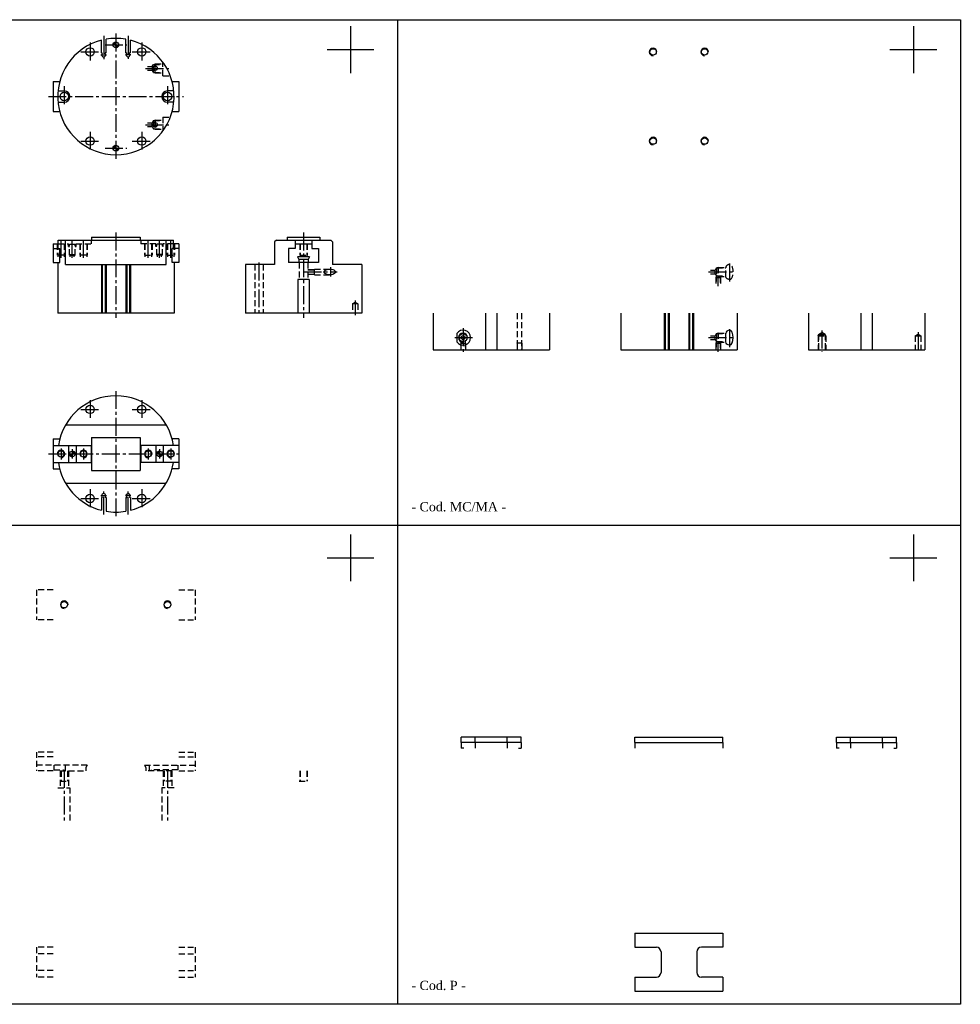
# Model space of a CAD drawing. Header units: millimetres. Extents: x 2933 to 4733, y 1588 to 2638.
# Tile 2 of 2: x 3731 to 4733, y 1588 to 2638. Entities that reach past the tile are written whole.
import ezdxf

# ---------------------------------------------------------------- set-up
doc = ezdxf.new("R2010")
doc.units = ezdxf.units.MM
for name, pattern in [('CENTER2', [28.575, 19.05, -3.175, 3.175, -3.175]), ('DASHED2', [9.525, 6.35, -3.175]), ('LINEA-LINEETTA', [50.8, 31.75, -6.35, 6.35, -6.35])]:
    doc.linetypes.add(name, pattern=pattern)
for name, color, linetype in [('1', 2, 'DASHED2'), ('2', 1, 'CENTER2'), ('ASSI', 1, 'LINEA-LINEETTA')]:
    doc.layers.add(name, color=color, linetype=linetype)
doc.styles.get("Standard").update_dxf_attribs({"font": 'isocp.shx', "bigfont": 'chineset.shx'})

msp = doc.modelspace()

# ---------------------------------------------------------------- hatches: boundary and pattern name
h = msp.add_hatch()
h.set_pattern_fill('ANSI31', scale=0.025, style=0)
h.set_pattern_definition([(45, (2862.44541, 2343.824516), (-0.056126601, 0.056126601), [])])
h.paths.add_polyline_path([(3833.2, 2613.8, 0.414214), (3830.2, 2610.8), (3833.2, 2610.8)])
h.paths.add_polyline_path([(3833.2, 2607.8, 0.414214), (3836.2, 2610.8), (3833.2, 2610.8)])
h.paths.add_polyline_path([(3833.2, 2503.8, 0.414214), (3830.2, 2500.8), (3833.2, 2500.8)])
h.paths.add_polyline_path([(3833.2, 2497.8, 0.414214), (3836.2, 2500.8), (3833.2, 2500.8)])
h = msp.add_hatch()
h.set_pattern_fill('ANSI31', scale=0.025, style=0)
h.set_pattern_definition([(135, (4799.392, 2110.53871), (0.056126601, 0.056126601), [])])
h.paths.add_polyline_path([(3786.7, 2177.8, -0.414214), (3789.7, 2174.8), (3786.7, 2174.8)])
h.paths.add_polyline_path([(3783.7, 2174.8), (3786.7, 2174.8), (3786.7, 2171.8, -0.414214)])
h = msp.add_hatch()
h.set_pattern_fill('ANSI31', scale=0.025, style=0)
h.set_pattern_definition([(45, (2866.94541, 2110.53871), (-0.056126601, 0.056126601), [])])
h.paths.add_polyline_path([(3879.7, 2177.8, 0.414214), (3876.7, 2174.8), (3879.7, 2174.8)])
h.paths.add_polyline_path([(3882.7, 2174.8), (3879.7, 2174.8), (3879.7, 2171.8, 0.414214)])

# ---------------------------------------------------------------- linework, layer by layer
at = {"color": 7}
for p, q in [((2933.2, 2637.7), (4733.2, 2637.7)), ((4133.2, 2637.7), (4133.2, 1588.2)), ((4733.2, 2637.7), (4733.2, 1588.2)), ((4083.2, 2630.8), (4083.2, 2580.8)), ((4683.2, 2630.8), (4683.2, 2580.8)), ((3817.7, 2602.3), (3817.7, 2615.8)), ((3822.7, 2602.3), (3822.7, 2616.9)), ((3843.7, 2602.3), (3843.7, 2616.9)), ((3848.7, 2602.3), (3848.7, 2615.8)), ((4058.2, 2605.8), (4108.2, 2605.8)), ((4658.2, 2605.8), (4708.2, 2605.8)), ((3817.7, 2602.3), (3818.7, 2602.3)), ((3818.7, 2601.7), (3818.7, 2602.3)), ((3821.7, 2601.7), (3821.7, 2602.3)), ((3822.7, 2602.3), (3821.7, 2602.3)), ((3843.7, 2602.3), (3844.7, 2602.3)), ((3844.7, 2601.7), (3844.7, 2602.3)), ((3847.7, 2601.7), (3847.7, 2602.3)), ((3848.7, 2602.3), (3847.7, 2602.3)), ((3766.2, 2571.8), (3773.3, 2571.8)), ((3766.2, 2571.8), (3766.2, 2539.8)), ((3893.1, 2571.8), (3900.2, 2571.8)), ((3900.2, 2571.8), (3900.2, 2539.8)), ((3771.5, 2561.8), (3778.2, 2561.8)), ((3894.9, 2561.8), (3888.2, 2561.8)), ((3771.5, 2549.8), (3778.2, 2549.8)), ((3894.9, 2549.8), (3888.2, 2549.8)), ((3766.2, 2539.8), (3773.3, 2539.8)), ((3893.1, 2539.8), (3900.2, 2539.8)), ((3807.2, 2405.8), (3859.2, 2405.8)), ((3807.2, 2405.8), (3807.2, 2402.8)), ((3859.2, 2405.8), (3859.2, 2402.8)), ((4015.7, 2405.8), (4050.7, 2405.8)), ((4015.7, 2405.8), (4015.7, 2402.8)), ((4050.7, 2405.8), (4050.7, 2402.8)), ((3766.2, 2398.8), (3771.8, 2398.8)), ((3766.2, 2398.8), (3766.2, 2378.8)), ((3766.2, 2393.8), (3773.3, 2393.8)), ((3771.8, 2402.8), (3894.5, 2402.8)), ((3771.8, 2393.8), (3771.8, 2402.8)), ((3773.3, 2378.8), (3773.3, 2393.8)), ((3779.5, 2376.8), (3779.5, 2402.8)), ((3886.9, 2376.8), (3886.9, 2402.8)), ((3900.2, 2393.8), (3893.1, 2393.8)), ((3893.1, 2378.8), (3893.1, 2393.8)), ((3894.5, 2393.8), (3894.5, 2402.8)), ((3900.2, 2398.8), (3894.5, 2398.8)), ((3900.2, 2398.8), (3900.2, 2378.8)), ((4004.2, 2402.8), (4002.2, 2400.8)), ((4002.2, 2400.8), (4002.2, 2376.8)), ((4004.2, 2402.8), (4062.2, 2402.8)), ((4024.2, 2393.8), (4017.2, 2393.8)), ((4017.2, 2393.8), (4017.2, 2378.8)), ((4024.2, 2402.8), (4024.2, 2393.8)), ((4024.2, 2398.8), (4042.2, 2398.8)), ((4042.2, 2402.8), (4042.2, 2393.8)), ((4042.2, 2393.8), (4049.2, 2393.8)), ((4049.2, 2393.8), (4049.2, 2378.8)), ((4062.2, 2402.8), (4064.2, 2400.8)), ((4064.2, 2400.8), (4064.2, 2376.8)), ((4039.7, 2384.8), (4026.7, 2384.8)), ((4026.7, 2384.8), (4028.2, 2382.2)), ((4039.7, 2384.8), (4038.2, 2382.2)), ((3766.2, 2378.8), (3773.3, 2378.8)), ((3771.2, 2378.8), (3771.2, 2324.8)), ((3779.5, 2376.8), (3886.9, 2376.8)), ((3817.7, 2376.8), (3817.7, 2324.8)), ((3818.7, 2376.8), (3818.7, 2324.8)), ((3821.7, 2376.8), (3821.7, 2324.8)), ((3822.7, 2376.8), (3822.7, 2324.8)), ((3843.7, 2376.8), (3843.7, 2324.8)), ((3844.7, 2376.8), (3844.7, 2324.8)), ((3847.7, 2376.8), (3847.7, 2324.8)), ((3848.7, 2376.8), (3848.7, 2324.8)), ((3900.2, 2378.8), (3893.1, 2378.8)), ((3895.2, 2378.8), (3895.2, 2324.8)), ((3971.2, 2376.8), (3971.2, 2324.8)), ((4002.2, 2376.8), (3971.2, 2376.8)), ((4049.2, 2378.8), (4017.2, 2378.8)), ((4038.2, 2382.2), (4028.2, 2382.2)), ((4028.2, 2382.2), (4028.2, 2378.8)), ((4038.2, 2382.2), (4038.2, 2378.8)), ((4095.2, 2376.8), (4064.2, 2376.8)), ((4095.2, 2376.8), (4095.2, 2324.8)), ((4027.2, 2360.8), (4027.2, 2324.8)), ((4039.2, 2360.8), (4027.2, 2360.8)), ((4039.2, 2360.8), (4039.2, 2324.8)), ((3895.2, 2324.8), (3771.2, 2324.8)), ((4095.2, 2324.8), (3971.2, 2324.8)), ((4171.2, 2324.8), (4171.2, 2285.8)), ((4227.2, 2324.8), (4227.2, 2285.8)), ((4239.2, 2324.8), (4239.2, 2285.8)), ((4295.2, 2324.8), (4295.2, 2285.8)), ((4371.2, 2324.8), (4371.2, 2285.8)), ((4417.7, 2324.8), (4417.7, 2285.8)), ((4418.7, 2324.8), (4418.7, 2285.8)), ((4421.7, 2324.8), (4421.7, 2285.8)), ((4422.7, 2324.8), (4422.7, 2285.8)), ((4443.7, 2324.8), (4443.7, 2285.8)), ((4444.7, 2324.8), (4444.7, 2285.8)), ((4447.7, 2324.8), (4447.7, 2285.8)), ((4448.7, 2324.8), (4448.7, 2285.8)), ((4495.2, 2324.8), (4495.2, 2285.8)), ((4571.2, 2324.8), (4571.2, 2285.8)), ((4627.2, 2324.8), (4627.2, 2285.8)), ((4639.2, 2324.8), (4639.2, 2285.8)), ((4695.2, 2324.8), (4695.2, 2285.8)), ((4196.5, 2303.2), (4196.5, 2294.4)), ((4483.2, 2294.4), (4483.2, 2303.2)), ((4171.2, 2285.8), (4295.2, 2285.8)), ((4371.2, 2285.8), (4495.2, 2285.8)), ((4571.2, 2285.8), (4695.2, 2285.8)), ((3779.5, 2205.8), (3886.9, 2205.8)), ((3766.2, 2190.8), (3773.3, 2190.8)), ((3766.2, 2190.8), (3766.2, 2158.8)), ((3766.2, 2183.8), (3807.2, 2183.8)), ((3782.7, 2183.8), (3782.7, 2165.8)), ((3790.7, 2183.8), (3790.7, 2165.8)), ((3806.7, 2183.8), (3806.7, 2165.8)), ((3807.2, 2192.3), (3859.2, 2192.3)), ((3807.2, 2192.3), (3807.2, 2157.3)), ((3859.2, 2192.3), (3859.2, 2157.3)), ((3900.2, 2183.8), (3859.2, 2183.8)), ((3859.7, 2183.8), (3859.7, 2165.8)), ((3875.7, 2183.8), (3875.7, 2165.8)), ((3883.7, 2183.8), (3883.7, 2165.8)), ((3900.2, 2190.8), (3893.1, 2190.8)), ((3900.2, 2190.8), (3900.2, 2158.8)), ((3766.2, 2165.8), (3807.2, 2165.8)), ((3900.2, 2165.8), (3859.2, 2165.8)), ((3766.2, 2158.8), (3773.3, 2158.8)), ((3807.2, 2157.3), (3859.2, 2157.3)), ((3900.2, 2158.8), (3893.1, 2158.8)), ((3779.5, 2143.8), (3886.9, 2143.8)), ((3817.7, 2128.3), (3817.7, 2114.8)), ((3817.7, 2128.3), (3818.7, 2128.3)), ((3818.7, 2128.9), (3818.7, 2128.3)), ((3821.7, 2128.9), (3821.7, 2128.3)), ((3822.7, 2128.3), (3821.7, 2128.3)), ((3822.7, 2128.3), (3822.7, 2113.7)), ((3843.7, 2128.3), (3844.7, 2128.3)), ((3843.7, 2128.3), (3843.7, 2113.7)), ((3844.7, 2128.9), (3844.7, 2128.3)), ((3847.7, 2128.9), (3847.7, 2128.3)), ((3848.7, 2128.3), (3847.7, 2128.3)), ((3848.7, 2128.3), (3848.7, 2114.8)), ((4733.2, 2098.4), (2933.2, 2098.4)), ((4083.2, 2089.1), (4083.2, 2039.1)), ((4683.2, 2089.1), (4683.2, 2039.1)), ((4058.2, 2064.1), (4108.2, 2064.1)), ((4658.2, 2064.1), (4708.2, 2064.1)), ((4265.2, 1873.1), (4201.2, 1873.1)), ((4201.2, 1867.1), (4201.2, 1873.1)), ((4216.2, 1867.1), (4216.2, 1873.1)), ((4250.2, 1867.1), (4250.2, 1873.1)), ((4265.2, 1867.1), (4265.2, 1873.1)), ((4386.2, 1867.1), (4386.2, 1873.1)), ((4386.2, 1873.1), (4480.2, 1873.1)), ((4480.2, 1867.1), (4480.2, 1873.1)), ((4601.2, 1873.1), (4665.2, 1873.1)), ((4601.2, 1867.1), (4601.2, 1873.1)), ((4616.2, 1867.1), (4616.2, 1873.1)), ((4650.2, 1867.1), (4650.2, 1873.1)), ((4665.2, 1867.1), (4665.2, 1873.1)), ((4265.2, 1867.1), (4201.2, 1867.1)), ((4386.2, 1867.1), (4480.2, 1867.1)), ((4601.2, 1867.1), (4665.2, 1867.1)), ((4386.2, 1664.1), (4480.2, 1664.1)), ((4386.2, 1664.1), (4386.2, 1649.1)), ((4480.2, 1664.1), (4480.2, 1649.1)), ((4386.2, 1649.1), (4409.2, 1649.1)), ((4480.2, 1649.1), (4457.2, 1649.1)), ((4414.2, 1644.1), (4414.2, 1622.1)), ((4452.2, 1644.1), (4452.2, 1622.1)), ((4386.2, 1617.1), (4409.2, 1617.1)), ((4386.2, 1617.1), (4386.2, 1602.1)), ((4480.2, 1617.1), (4457.2, 1617.1)), ((4480.2, 1617.1), (4480.2, 1602.1)), ((4386.2, 1602.1), (4480.2, 1602.1)), ((4733.2, 1588.2), (2933.2, 1588.2))]:
    msp.add_line(p, q, dxfattribs=at)
at = {"color": 7, "linetype": 'DASHED2'}
for p, q in [((3748.7, 2030.1), (3748.7, 1998.1)), ((3766.2, 2030.1), (3748.7, 2030.1)), ((3900.2, 2030.1), (3917.7, 2030.1)), ((3917.7, 2030.1), (3917.7, 1998.1)), ((3766.2, 1998.1), (3748.7, 1998.1)), ((3900.2, 1998.1), (3917.7, 1998.1)), ((4201.2, 1867.1), (4201.2, 1861.1)), ((4204.2, 1861.1), (4201.2, 1861.1)), ((4216.2, 1867.1), (4216.2, 1861.1)), ((4250.2, 1867.1), (4250.2, 1861.1)), ((4262.2, 1861.1), (4265.2, 1861.1)), ((4265.2, 1867.1), (4265.2, 1861.1)), ((4386.2, 1867.1), (4386.2, 1861.1)), ((4480.2, 1867.1), (4480.2, 1861.1)), ((4601.2, 1867.1), (4601.2, 1861.1)), ((4604.2, 1861.1), (4601.2, 1861.1)), ((4616.2, 1867.1), (4616.2, 1861.1)), ((4650.2, 1867.1), (4650.2, 1861.1)), ((4662.2, 1861.1), (4665.2, 1861.1)), ((4665.2, 1867.1), (4665.2, 1861.1)), ((3748.7, 1857.1), (3748.7, 1837.1)), ((3766.2, 1857.1), (3748.7, 1857.1)), ((3766.2, 1852.1), (3748.7, 1852.1)), ((3900.2, 1857.1), (3917.7, 1857.1)), ((3900.2, 1852.1), (3917.7, 1852.1)), ((3917.7, 1857.1), (3917.7, 1837.1)), ((3766.2, 1837.1), (3748.7, 1837.1)), ((3900.2, 1837.1), (3917.7, 1837.1)), ((3748.7, 1649.1), (3748.7, 1617.1)), ((3766.2, 1649.1), (3748.7, 1649.1)), ((3900.2, 1649.1), (3917.7, 1649.1)), ((3917.7, 1649.1), (3917.7, 1617.1)), ((3766.2, 1642.1), (3748.7, 1642.1)), ((3900.2, 1642.1), (3917.7, 1642.1)), ((3766.2, 1624.1), (3748.7, 1624.1)), ((3766.2, 1617.1), (3748.7, 1617.1)), ((3900.2, 1624.1), (3917.7, 1624.1)), ((3900.2, 1617.1), (3917.7, 1617.1))]:
    msp.add_line(p, q, dxfattribs=at)
at = {"color": 7}
for centre, radius in [((3833.2, 2610.8), 3), ((3805.7, 2603.3), 4.5), ((3860.7, 2603.3), 4.5), ((4405.7, 2603.3), 3.46), ((4460.7, 2603.3), 3.46), ((3875.2, 2585.8), 2.23), ((3778.2, 2555.8), 4.5), ((3888.2, 2555.8), 4.5), ((3875.2, 2525.8), 2.23), ((3805.7, 2508.3), 4.5), ((3860.7, 2508.3), 4.5), ((4405.7, 2508.3), 3.46), ((4460.7, 2508.3), 3.46), ((3833.2, 2500.8), 3), ((4203.2, 2298.8), 4.28), ((4203.2, 2298.8), 2), ((3805.7, 2222.3), 4.5), ((3860.7, 2222.3), 4.5), ((3774.7, 2174.8), 3.46), ((3786.7, 2174.8), 3), ((3798.7, 2174.8), 3.46), ((3867.7, 2174.8), 3.46), ((3879.7, 2174.8), 3), ((3891.7, 2174.8), 3.46), ((3805.7, 2127.3), 4.5), ((3860.7, 2127.3), 4.5), ((3778.2, 2014.1), 3.46), ((3888.2, 2014.1), 3.46)]:
    msp.add_circle(centre, radius, dxfattribs=at)
for centre, radius, start, end in [((3833.2, 2555.8), 62, 104.4775, 75.5225), ((3833.2, 2555.8), 62, 80.2497, 99.7503), ((4405.7, 2603.3), 4, 0, 270), ((4460.7, 2603.3), 4, 0, 270), ((3820.2, 2600.2), 2.1, 135.5847, 44.4153), ((3846.2, 2600.2), 2.1, 135.5847, 44.4153), ((3875.2, 2585.8), 2.5, 0, 270), ((3778.2, 2555.8), 6, 270, 90), ((3888.2, 2555.8), 6, 90, 270), ((3875.2, 2525.8), 2.5, 90, 0), ((4405.7, 2508.3), 4, 0, 270), ((4460.7, 2508.3), 4, 0, 270), ((4203.2, 2298.8), 8, 213.6358, 146.3642), ((4203.2, 2298.8), 4.86, 0, 270), ((3833.2, 2174.8), 62, 8.3466, 171.6534), ((3774.7, 2174.8), 4, 270, 180), ((3798.7, 2174.8), 4, 270, 180), ((3867.7, 2174.8), 4, 0, 270), ((3891.7, 2174.8), 4, 0, 270), ((3833.2, 2174.8), 62, 188.3466, 255.5225), ((3833.2, 2174.8), 62, 284.4775, 351.6534), ((3820.2, 2130.4), 2.1, 315.5847, 224.4153), ((3846.2, 2130.4), 2.1, 315.5847, 224.4153), ((3833.2, 2174.8), 62, 260.2497, 279.7503), ((3778.2, 2014.1), 4, 0, 270), ((3888.2, 2014.1), 4, 0, 270), ((4409.2, 1644.1), 5, 0, 90), ((4457.2, 1644.1), 5, 90, 180), ((4409.2, 1622.1), 5, 270, 0), ((4457.2, 1622.1), 5, 180, 270)]:
    msp.add_arc(centre, radius, start, end, dxfattribs=at)
at = {"color": 7, "extrusion": (0, 0, -1)}
for centre, major_axis, ratio, start_param, end_param in [((4061.8, 2368.8), (6.71, 0), 0.447142, 1.570796, 4.712389), ((4061.8, 2368.8), (5.15, 0), 0.58301, 4.712389, 7.853982), ((4487.4, 2294.4), (-4.26, 0), 0.837991, 4.712389, 6.283185)]:
    msp.add_ellipse(centre, major_axis=major_axis, ratio=ratio, start_param=start_param, end_param=end_param, dxfattribs=at)
at = {"color": 7}
for centre, major_axis, ratio, start_param in [((4487.4, 2303.2), (-4.26, 0), 0.837991, 4.712389), ((4487.4, 2298.8), (0, 8), 0.463358, 3.141593)]:
    msp.add_ellipse(centre, major_axis=major_axis, ratio=ratio, start_param=start_param, end_param=6.283185, dxfattribs=at)
at = {"layer": '1', "color": 7}
for p, q in [((3883.2, 2577.8), (3883.2, 2592.5)), ((3866.9, 2587.8), (3871.9, 2587.8)), ((3866.9, 2583.8), (3871.9, 2583.8)), ((3871.9, 2587.8), (3873.2, 2590.1)), ((3871.9, 2587.8), (3871.9, 2583.8)), ((3873.2, 2581.5), (3871.9, 2583.8)), ((3873.2, 2581.5), (3873.2, 2590.1)), ((3873.2, 2590.1), (3883.2, 2590.1)), ((3875.2, 2590.7), (3874.2, 2590.1)), ((3875.2, 2580.9), (3875.2, 2590.7)), ((3875.2, 2590.7), (3883.2, 2590.7)), ((3873.2, 2581.5), (3883.2, 2581.5)), ((3875.2, 2580.9), (3874.2, 2581.5)), ((3875.2, 2580.9), (3883.2, 2580.9)), ((3883.2, 2577.8), (3891.1, 2577.8)), ((3873.2, 2530.1), (3871.9, 2527.8)), ((3873.2, 2530.1), (3883.2, 2530.1)), ((3873.2, 2530.1), (3873.2, 2521.5)), ((3875.2, 2530.7), (3874.2, 2530.1)), ((3875.2, 2530.7), (3883.2, 2530.7)), ((3875.2, 2530.7), (3875.2, 2520.9)), ((3883.2, 2533.8), (3891.1, 2533.8)), ((3883.2, 2533.8), (3883.2, 2519.1)), ((3866.9, 2527.8), (3871.9, 2527.8)), ((3866.9, 2523.8), (3871.9, 2523.8)), ((3871.9, 2523.8), (3871.9, 2527.8)), ((3871.9, 2523.8), (3873.2, 2521.5)), ((3873.2, 2521.5), (3883.2, 2521.5)), ((3875.2, 2520.9), (3874.2, 2521.5)), ((3875.2, 2520.9), (3883.2, 2520.9)), ((3770.7, 2398.8), (3770.7, 2386.8)), ((3771.2, 2398.8), (3771.2, 2384.8)), ((3771.8, 2398.8), (3782.7, 2398.8)), ((3778.1, 2398.8), (3778.1, 2384.8)), ((3778.7, 2398.8), (3778.7, 2386.8)), ((3782.7, 2395.8), (3782.7, 2398.8)), ((3782.7, 2395.8), (3783.7, 2395.8)), ((3783.7, 2386.8), (3783.7, 2398.3)), ((3783.7, 2398.3), (3789.7, 2398.3)), ((3789.7, 2386.8), (3789.7, 2398.3)), ((3789.7, 2395.8), (3790.7, 2395.8)), ((3790.7, 2398.8), (3806.7, 2398.8)), ((3790.7, 2395.8), (3790.7, 2398.8)), ((3794.7, 2398.8), (3794.7, 2386.8)), ((3795.2, 2398.8), (3795.2, 2384.8)), ((3802.1, 2398.8), (3802.1, 2384.8)), ((3802.7, 2398.8), (3802.7, 2386.8)), ((3806.7, 2402.8), (3806.7, 2398.8)), ((3859.7, 2402.8), (3859.7, 2398.8)), ((3875.7, 2398.8), (3859.7, 2398.8)), ((3863.7, 2398.8), (3863.7, 2386.8)), ((3864.2, 2398.8), (3864.2, 2384.8)), ((3871.1, 2398.8), (3871.1, 2384.8)), ((3871.7, 2398.8), (3871.7, 2386.8)), ((3875.7, 2395.8), (3875.7, 2398.8)), ((3876.7, 2395.8), (3875.7, 2395.8)), ((3876.7, 2386.8), (3876.7, 2398.3)), ((3882.7, 2398.3), (3876.7, 2398.3)), ((3882.7, 2386.8), (3882.7, 2398.3)), ((3883.7, 2395.8), (3882.7, 2395.8)), ((3894.5, 2398.8), (3883.7, 2398.8)), ((3883.7, 2395.8), (3883.7, 2398.8)), ((3887.7, 2398.8), (3887.7, 2386.8)), ((3888.2, 2398.8), (3888.2, 2384.8)), ((3895.1, 2398.8), (3895.1, 2384.8)), ((3895.7, 2398.8), (3895.7, 2386.8)), ((4029.2, 2398.8), (4029.2, 2386.8)), ((4029.7, 2398.8), (4029.7, 2384.8)), ((4036.6, 2398.8), (4036.6, 2384.8)), ((4037.2, 2398.8), (4037.2, 2386.8)), ((3778.7, 2386.8), (3770.7, 2386.8)), ((3783.7, 2387.3), (3789.7, 2387.3)), ((3783.7, 2386.8), (3789.7, 2386.8)), ((3784.4, 2384.8), (3784.4, 2386.8)), ((3788.9, 2384.8), (3788.9, 2386.8)), ((3802.7, 2386.8), (3794.7, 2386.8)), ((3863.7, 2386.8), (3871.7, 2386.8)), ((3882.7, 2387.3), (3876.7, 2387.3)), ((3882.7, 2386.8), (3876.7, 2386.8)), ((3877.4, 2384.8), (3877.4, 2386.8)), ((3881.9, 2384.8), (3881.9, 2386.8)), ((3887.7, 2386.8), (3895.7, 2386.8)), ((4029.2, 2386.8), (4037.2, 2386.8)), ((3981.2, 2376.8), (3981.2, 2324.8)), ((3990.2, 2376.8), (3990.2, 2324.8)), ((4028.7, 2378.8), (4028.7, 2360.8)), ((4037.7, 2378.8), (4037.7, 2360.8)), ((4473.2, 2373.1), (4471.9, 2370.8)), ((4473.2, 2373.1), (4483.2, 2373.1)), ((4473.2, 2373.1), (4473.2, 2364.5)), ((4475.2, 2373.7), (4474.2, 2373.1)), ((4475.2, 2373.7), (4483.2, 2373.7)), ((4475.2, 2373.7), (4475.2, 2363.9)), ((4483.2, 2363.9), (4483.2, 2373.7)), ((4037.7, 2371.3), (4044.9, 2371.3)), ((4037.7, 2371), (4044.9, 2371)), ((4037.7, 2366.6), (4044.9, 2366.6)), ((4037.7, 2366.3), (4044.9, 2366.3)), ((4044.9, 2371.8), (4061.8, 2371.8)), ((4044.9, 2365.8), (4044.9, 2371.8)), ((4044.9, 2365.8), (4061.8, 2365.8)), ((4466.9, 2370.8), (4471.9, 2370.8)), ((4466.9, 2366.8), (4471.9, 2366.8)), ((4471.9, 2366.8), (4471.9, 2370.8)), ((4471.9, 2366.8), (4473.2, 2364.5)), ((4472.7, 2362.8), (4472.9, 2363.3)), ((4472.7, 2362.8), (4477.7, 2362.8)), ((4472.7, 2362.8), (4472.7, 2355.8)), ((4472.9, 2364.9), (4472.9, 2355.8)), ((4473.2, 2364.5), (4483.2, 2364.5)), ((4475.2, 2363.9), (4474.2, 2364.5)), ((4475.2, 2363.9), (4483.2, 2363.9)), ((4477.4, 2363.9), (4477.4, 2355.8)), ((4477.7, 2362.8), (4477.4, 2363.3)), ((4477.7, 2362.8), (4477.7, 2355.8)), ((4085.2, 2334.8), (4088.2, 2336.5)), ((4085.2, 2334.8), (4085.2, 2324.8)), ((4091.2, 2334.8), (4085.2, 2334.8)), ((4088.2, 2336.5), (4091.2, 2334.8)), ((4091.2, 2334.8), (4091.2, 2324.8)), ((4260.9, 2324.8), (4260.9, 2285.8)), ((4265.4, 2324.8), (4265.4, 2285.8)), ((4466.9, 2300.8), (4471.9, 2300.8)), ((4473.2, 2303.1), (4471.9, 2300.8)), ((4471.9, 2296.8), (4471.9, 2300.8)), ((4473.2, 2303.1), (4473.2, 2294.5)), ((4473.2, 2303.1), (4483.2, 2303.1)), ((4475.2, 2303.7), (4474.2, 2303.1)), ((4475.2, 2303.7), (4475.2, 2293.9)), ((4475.2, 2303.7), (4483.2, 2303.7)), ((4483.2, 2303.1), (4483.2, 2303.7)), ((4581.7, 2300.8), (4582.2, 2301.7)), ((4581.7, 2300.8), (4581.7, 2285.8)), ((4581.7, 2300.8), (4589.7, 2300.8)), ((4582.2, 2302.3), (4585.7, 2304.3)), ((4582.2, 2302.3), (4582.2, 2285.8)), ((4582.2, 2302.3), (4589.1, 2302.3)), ((4589.1, 2302.3), (4585.7, 2304.3)), ((4589.1, 2302.3), (4589.1, 2285.8)), ((4589.7, 2300.8), (4589.1, 2301.7)), ((4589.7, 2300.8), (4589.7, 2285.8)), ((4685.2, 2300.8), (4688.2, 2302.5)), ((4685.2, 2300.8), (4685.2, 2285.8)), ((4685.2, 2300.8), (4691.2, 2300.8)), ((4688.2, 2302.5), (4691.2, 2300.8)), ((4691.2, 2300.8), (4691.2, 2285.8)), ((4200.7, 2292.8), (4200.9, 2293.3)), ((4200.7, 2292.8), (4205.7, 2292.8)), ((4200.7, 2292.8), (4200.7, 2285.8)), ((4200.9, 2295.1), (4200.9, 2285.8)), ((4205.4, 2295.1), (4205.4, 2285.8)), ((4205.7, 2292.8), (4205.4, 2293.3)), ((4205.7, 2292.8), (4205.7, 2285.8)), ((4260.7, 2292.8), (4260.9, 2293.3)), ((4265.7, 2292.8), (4260.7, 2292.8)), ((4260.7, 2292.8), (4260.7, 2285.8)), ((4265.7, 2292.8), (4265.4, 2293.3)), ((4265.7, 2292.8), (4265.7, 2285.8)), ((4466.9, 2296.8), (4471.9, 2296.8)), ((4471.9, 2296.8), (4473.2, 2294.5)), ((4472.7, 2292.8), (4472.9, 2293.3)), ((4472.7, 2292.8), (4477.7, 2292.8)), ((4472.7, 2292.8), (4472.7, 2285.8)), ((4472.9, 2294.9), (4472.9, 2285.8)), ((4473.2, 2294.5), (4483.2, 2294.5)), ((4475.2, 2293.9), (4474.2, 2294.5)), ((4475.2, 2293.9), (4483.2, 2293.9)), ((4477.4, 2293.9), (4477.4, 2285.8)), ((4477.7, 2292.8), (4477.4, 2293.3)), ((4477.7, 2292.8), (4477.7, 2285.8)), ((3802.7, 1843.1), (3748.7, 1843.1)), ((3767.2, 1843.1), (3767.2, 1838.1)), ((3767.2, 1838.1), (3777.2, 1838.1)), ((3773.3, 1837.1), (3801.2, 1837.1)), ((3773.7, 1837.1), (3773.7, 1819.1)), ((3774.2, 1837.1), (3774.2, 1826.1)), ((3774.7, 1837.1), (3774.7, 1826.1)), ((3777.2, 1838.1), (3777.2, 1837.1)), ((3779.2, 1843.1), (3779.2, 1837.1)), ((3781.6, 1837.1), (3781.6, 1826.1)), ((3782.2, 1837.1), (3782.2, 1826.1)), ((3782.7, 1837.1), (3782.7, 1819.1)), ((3802.7, 1843.1), (3801.2, 1840.5)), ((3801.2, 1840.5), (3801.2, 1837.1)), ((3863.7, 1843.1), (3917.7, 1843.1)), ((3863.7, 1843.1), (3865.2, 1840.5)), ((3865.2, 1840.5), (3865.2, 1837.1)), ((3893.1, 1837.1), (3865.2, 1837.1)), ((3868.7, 1843.1), (3868.7, 1837.1)), ((3870.7, 1838.1), (3870.7, 1837.1)), ((3899.2, 1838.1), (3870.7, 1838.1)), ((3883.7, 1837.1), (3883.7, 1819.1)), ((3884.2, 1837.1), (3884.2, 1826.1)), ((3884.7, 1837.1), (3884.7, 1826.1)), ((3891.6, 1837.1), (3891.6, 1826.1)), ((3892.2, 1837.1), (3892.2, 1826.1)), ((3892.7, 1837.1), (3892.7, 1819.1)), ((3899.2, 1843.1), (3899.2, 1838.1)), ((4029.2, 1837.1), (4029.2, 1826.1)), ((4029.7, 1837.1), (4029.7, 1826.1)), ((4036.6, 1837.1), (4036.6, 1826.1)), ((4037.2, 1837.1), (4037.2, 1826.1)), ((3771.2, 1819.1), (3784.2, 1819.1)), ((3773.7, 1826.1), (3782.7, 1826.1)), ((3784.2, 1819.1), (3784.2, 1783.1)), ((3895.2, 1819.1), (3882.2, 1819.1)), ((3882.2, 1819.1), (3882.2, 1783.1)), ((3892.7, 1826.1), (3883.7, 1826.1)), ((4028.7, 1826.1), (4037.7, 1826.1))]:
    msp.add_line(p, q, dxfattribs=at)
for centre, major_axis, ratio, start_param in [((4487.4, 2373.2), (-4.26, 0), 0.837991, 4.712389), ((4487.4, 2368.8), (0, 8), 0.463358, 3.141593)]:
    msp.add_ellipse(centre, major_axis=major_axis, ratio=ratio, start_param=start_param, end_param=6.283185, dxfattribs=at)
at = {"layer": '1', "color": 7, "extrusion": (0, 0, -1)}
msp.add_ellipse((4487.4, 2364.4), major_axis=(-4.26, 0), ratio=0.837991, start_param=4.712389, end_param=6.283185, dxfattribs=at)
at = {"layer": '2', "color": 7}
for p, q in [((3805.7, 2613.3), (3805.7, 2593.3)), ((3820.2, 2620.5), (3820.2, 2595.7)), ((3833.2, 2622.8), (3833.2, 2488.8)), ((3846.2, 2620.5), (3846.2, 2595.9)), ((3860.7, 2613.3), (3860.7, 2593.3)), ((3795.7, 2603.3), (3815.7, 2603.3)), ((3821.7, 2610.8), (3844.7, 2610.8)), ((3850.7, 2603.3), (3870.7, 2603.3)), ((3864.9, 2585.8), (3889.7, 2585.8)), ((3778.2, 2566.8), (3778.2, 2544.8)), ((3888.2, 2566.8), (3888.2, 2544.8)), ((3761.2, 2555.8), (3905.2, 2555.8)), ((3864.9, 2525.8), (3889.7, 2525.8)), ((3805.7, 2518.3), (3805.7, 2498.3)), ((3860.7, 2518.3), (3860.7, 2498.3)), ((3795.7, 2508.3), (3815.7, 2508.3)), ((3821.7, 2500.8), (3844.7, 2500.8)), ((3850.7, 2508.3), (3870.7, 2508.3)), ((3833.2, 2410.8), (3833.2, 2319.8)), ((4033.2, 2410.8), (4033.2, 2319.8)), ((3774.7, 2383.8), (3774.7, 2401.8)), ((3786.7, 2383.8), (3786.7, 2401.8)), ((3798.7, 2383.8), (3798.7, 2401.8)), ((3867.7, 2383.8), (3867.7, 2401.8)), ((3879.7, 2383.8), (3879.7, 2401.8)), ((3891.7, 2383.8), (3891.7, 2401.8)), ((3985.7, 2378.8), (3985.7, 2322.8)), ((4061.8, 2373.8), (4061.8, 2363.8)), ((4487.4, 2358.8), (4487.4, 2378.8)), ((4033.2, 2368.8), (4068.9, 2368.8)), ((4464.9, 2368.8), (4493.1, 2368.8)), ((4475.2, 2353.8), (4475.2, 2363.9)), ((4088.2, 2338.5), (4088.2, 2322.8)), ((4194.5, 2298.8), (4213.2, 2298.8)), ((4203.2, 2308.8), (4203.2, 2283.8)), ((4464.9, 2298.8), (4493.1, 2298.8)), ((4487.4, 2288.8), (4487.4, 2308.8)), ((4585.7, 2306.3), (4585.7, 2283.8)), ((4688.2, 2304.5), (4688.2, 2283.8)), ((4475.2, 2283.8), (4475.2, 2293.9)), ((3833.2, 2241.8), (3833.2, 2107.8)), ((3805.7, 2232.3), (3805.7, 2212.3)), ((3860.7, 2232.3), (3860.7, 2212.3)), ((3795.7, 2222.3), (3815.7, 2222.3)), ((3850.7, 2222.3), (3870.7, 2222.3)), ((3761.2, 2174.8), (3900.7, 2174.8)), ((3774.7, 2180.8), (3774.7, 2168.8)), ((3786.7, 2179.8), (3786.7, 2169.8)), ((3798.7, 2180.8), (3798.7, 2168.8)), ((3867.7, 2180.8), (3867.7, 2168.8)), ((3879.7, 2179.8), (3879.7, 2169.8)), ((3891.7, 2180.8), (3891.7, 2168.8)), ((3805.7, 2137.3), (3805.7, 2117.3)), ((3820.2, 2110.1), (3820.2, 2134.9)), ((3846.2, 2110.1), (3846.2, 2134.7)), ((3860.7, 2137.3), (3860.7, 2117.3)), ((3795.7, 2127.3), (3815.7, 2127.3)), ((3850.7, 2127.3), (3870.7, 2127.3)), ((3778.2, 1838.1), (3778.2, 1782.1)), ((3888.2, 1838.1), (3888.2, 1782.1))]:
    msp.add_line(p, q, dxfattribs=at)
at = {"layer": 'ASSI', "color": 7, "ltscale": 0.2}
for p, q in [((3817.3, 2600.2), (3823.1, 2600.2)), ((3849.1, 2600.2), (3843.3, 2600.2)), ((3817.3, 2130.4), (3823.1, 2130.4)), ((3849.1, 2130.4), (3843.3, 2130.4))]:
    msp.add_line(p, q, dxfattribs=at)

# ---------------------------------------------------------------- texts
at = {"color": 7, "char_height": 9.844, "width": 163.754, "attachment_point": 7}
for s, insert in [('\\fRomantic|b0|i0|c2|p2;- Cod. MC/MA -', (4148.2, 2113.4)), ('\\fRomantic|b0|i0|c2|p2;- Cod. P -', (4148.2, 1603.2))]:
    msp.add_mtext(s, dxfattribs=dict(at, insert=insert))

doc.saveas('drawing.dxf')
